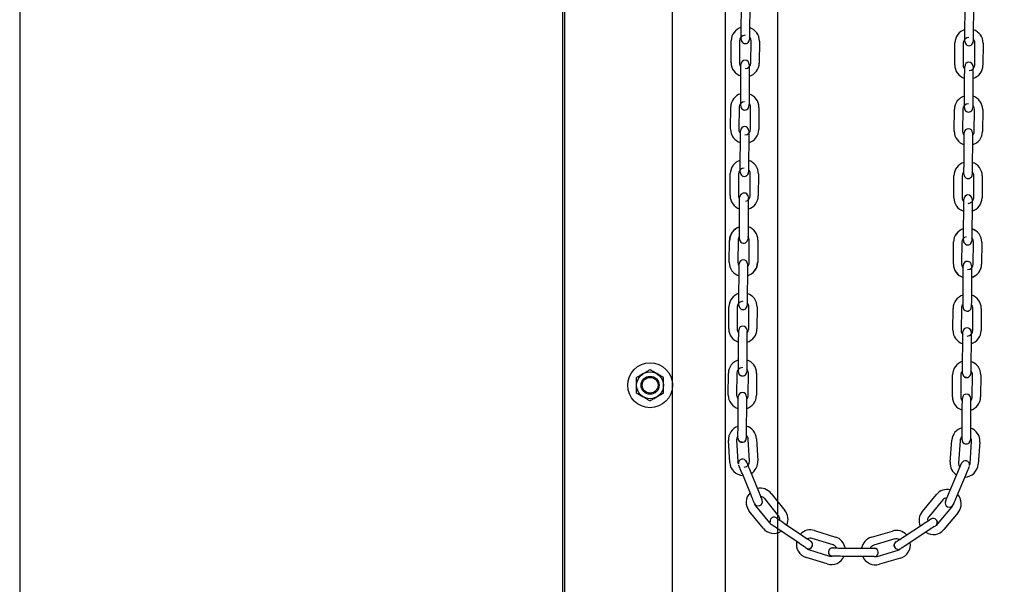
# Model space of a CAD drawing. Header units: inches. Extents: x 170 to 312, y 215 to 248.
# Tile 203 of 256: x 209.39 to 210.325, y 221.217 to 221.752. Entities that reach past the tile are written whole.
import ezdxf

# ---------------------------------------------------------------- set-up
doc = ezdxf.new("R2010")
doc.units = ezdxf.units.IN
doc.header["$LTSCALE"] = 0.25
doc.header["$MEASUREMENT"] = 0
doc.layers.add('ANNOTATIONS', color=1, linetype='Continuous')
doc.layers.add('MOTOR LH', color=7, linetype='Continuous')
doc.styles.add('ARIAL', font='arial.ttf', dxfattribs={"height": 0.09375})
doc.dimstyles.new('STANDARD$0', dxfattribs={"dimtxt": 0.09375, "dimasz": 0.09375, "dimexe": 0.03125, "dimexo": 0.046875, "dimgap": 0.09, "dimtad": 0, "dimtih": 1, "dimtoh": 1, "dimdec": 4, "dimzin": 0, "dimdsep": 46, "dimtxsty": 'ARIAL', "dimcen": 0.09, "dimadec": 0, "dimazin": 0, "dimtfac": 1, "dimtdec": 4, "dimtofl": 0, "dimtmove": 0, "dimatfit": 1, "dimfxl": 1, "dimtolj": 1, "dimtzin": 0, "dimarcsym": 0})

# ---------------------------------------------------------------- blocks, each defined once
blk = doc.blocks.new('*D162')
at = {"layer": 'ANNOTATIONS', "color": 0, "lineweight": -2, "transparency": 16777216}
for p, q in [((209.95299, 224.43674), (211.79896, 224.43674)), ((211.76771, 224.34299), (211.76771, 222.64335)), ((211.76771, 220.50886), (211.76771, 222.20849)), ((211.03718, 220.41511), (211.79896, 220.41511))]:
    blk.add_line(p, q, dxfattribs=at)
at = {"layer": 'ANNOTATIONS', "color": 0, "transparency": 16777216}
for points in [[(211.75208, 224.34299), (211.78333, 224.34299), (211.76771, 224.43674)], [(211.75208, 220.50886), (211.78333, 220.50886), (211.76771, 220.41511)]]:
    blk.add_solid(points, dxfattribs=at)
at = {"layer": 'defpoints', "color": 0, "transparency": 16777216}
for p in [(209.90612, 224.43674), (210.99031, 220.41511), (211.76771, 220.41511)]:
    blk.add_point(p, dxfattribs=at)
at = {"layer": 'ANNOTATIONS', "color": 0, "transparency": 16777216, "insert": (211.76771, 222.42592), "char_height": 0.09375, "attachment_point": 5, "style": 'ARIAL'}
blk.add_mtext('\\A1;OPENING\\PHEIGHT', dxfattribs=at)
blk = doc.blocks.new('*D163')
at = {"layer": 'ANNOTATIONS', "color": 0, "lineweight": -2, "transparency": 16777216}
for p, q in [((209.95299, 225.27272), (212.45395, 225.27272)), ((212.4227, 225.17897), (212.4227, 223.06135)), ((212.4227, 220.50886), (212.4227, 222.62649)), ((211.95753, 220.41511), (212.45395, 220.41511))]:
    blk.add_line(p, q, dxfattribs=at)
at = {"layer": 'ANNOTATIONS', "color": 0, "transparency": 16777216}
for points in [[(212.40707, 225.17897), (212.43832, 225.17897), (212.4227, 225.27272)], [(212.40707, 220.50886), (212.43832, 220.50886), (212.4227, 220.41511)]]:
    blk.add_solid(points, dxfattribs=at)
at = {"layer": 'defpoints', "color": 0, "transparency": 16777216}
for p in [(209.90612, 225.27272), (211.91065, 220.41511), (212.4227, 220.41511)]:
    blk.add_point(p, dxfattribs=at)
at = {"layer": 'ANNOTATIONS', "color": 0, "transparency": 16777216, "insert": (212.4227, 222.84392), "char_height": 0.09375, "attachment_point": 5, "style": 'ARIAL'}
blk.add_mtext('\\A1;TOTAL\\PHEIGHT', dxfattribs=at)

msp = doc.modelspace()

# ---------------------------------------------------------------- linework, layer by layer
at = {"layer": 'MOTOR LH'}
for p, q in [((209.39049, 225.91347), (209.39049, 220.41511)), ((209.90612, 220.41511), (209.90612, 225.91347)), ((209.90795, 220.41779), (209.90795, 225.22508)), ((210.01014, 220.41779), (210.01014, 225.22508)), ((210.06017, 224.94831), (210.06017, 220.41511)), ((210.1102, 220.41779), (210.1102, 224.60767)), ((210.07534, 221.743), (210.07548, 221.76386)), ((210.08336, 221.76381), (210.08321, 221.74294)), ((210.28768, 221.74103), (210.28783, 221.76189)), ((210.29571, 221.76184), (210.29556, 221.74097)), ((210.06566, 221.7117), (210.06581, 221.73255)), ((210.07368, 221.73238), (210.07354, 221.71151)), ((210.08456, 221.71143), (210.08471, 221.7323)), ((210.09258, 221.73224), (210.09243, 221.71138)), ((210.27801, 221.7096), (210.27816, 221.73047)), ((210.28603, 221.73041), (210.28589, 221.70954)), ((210.28762, 221.73178), (210.28762, 221.7318)), ((210.29691, 221.70947), (210.29706, 221.73033)), ((210.30493, 221.73028), (210.30478, 221.70941)), ((210.07489, 221.68), (210.07504, 221.70086)), ((210.08291, 221.70081), (210.08276, 221.67994)), ((210.28724, 221.67803), (210.28739, 221.6989)), ((210.29526, 221.69884), (210.29511, 221.67797)), ((210.06522, 221.64881), (210.06537, 221.66966)), ((210.07324, 221.66938), (210.07309, 221.64851)), ((210.08411, 221.64844), (210.08426, 221.6693)), ((210.09214, 221.66925), (210.09199, 221.64838)), ((210.27757, 221.6466), (210.27771, 221.66747)), ((210.28559, 221.66741), (210.28544, 221.64655)), ((210.28717, 221.66879), (210.28717, 221.6688)), ((210.29646, 221.64647), (210.29661, 221.66733)), ((210.30449, 221.66728), (210.30434, 221.64641)), ((210.07312, 221.65205), (210.07309, 221.64851)), ((210.07444, 221.617), (210.07459, 221.63787)), ((210.08246, 221.63781), (210.08232, 221.61694)), ((210.28679, 221.61503), (210.28694, 221.6359)), ((210.29481, 221.63584), (210.29467, 221.61498)), ((210.06477, 221.58557), (210.06492, 221.60644)), ((210.07279, 221.60638), (210.07264, 221.58552)), ((210.08367, 221.58544), (210.08382, 221.6063)), ((210.09169, 221.60625), (210.09154, 221.58538)), ((210.27712, 221.5836), (210.27727, 221.60447)), ((210.28514, 221.60441), (210.28499, 221.58355)), ((210.29602, 221.58347), (210.29617, 221.60434)), ((210.30404, 221.60428), (210.30389, 221.58341)), ((210.07362, 221.55367), (210.07377, 221.57454)), ((210.08202, 221.57481), (210.08187, 221.55395)), ((210.28635, 221.55216), (210.2865, 221.57303)), ((210.28635, 221.55203), (210.28649, 221.5729)), ((210.29437, 221.57297), (210.29422, 221.55198)), ((210.29438, 221.57478), (210.29437, 221.57284)), ((210.06395, 221.52224), (210.0641, 221.54311)), ((210.07235, 221.54338), (210.0722, 221.52252)), ((210.08285, 221.52211), (210.083, 221.54297)), ((210.09124, 221.54325), (210.0911, 221.52238)), ((210.27667, 221.52061), (210.27682, 221.54147)), ((210.27668, 221.52073), (210.27682, 221.54147)), ((210.27682, 221.54147), (210.27682, 221.5416)), ((210.2847, 221.54154), (210.28455, 221.52068)), ((210.2847, 221.54142), (210.28455, 221.52068)), ((210.28628, 221.54278), (210.28628, 221.54309)), ((210.28628, 221.54279), (210.28628, 221.54283)), ((210.29416, 221.54285), (210.29415, 221.54273)), ((210.29557, 221.52047), (210.29572, 221.54134)), ((210.29557, 221.5206), (210.29572, 221.54134)), ((210.29572, 221.54134), (210.29572, 221.54146)), ((210.30359, 221.54141), (210.30345, 221.52054)), ((210.30359, 221.54128), (210.30345, 221.52042)), ((210.28455, 221.52068), (210.28455, 221.52055)), ((210.07318, 221.49068), (210.07332, 221.51155)), ((210.0812, 221.51149), (210.08105, 221.49062)), ((210.2859, 221.48917), (210.28605, 221.51004)), ((210.29392, 221.50998), (210.29377, 221.48911)), ((210.0635, 221.45925), (210.06365, 221.48012)), ((210.07153, 221.48006), (210.07138, 221.4592)), ((210.07311, 221.48143), (210.07311, 221.48145)), ((210.0824, 221.45912), (210.08255, 221.47998)), ((210.09042, 221.47993), (210.09027, 221.45906)), ((210.27623, 221.45774), (210.27638, 221.47861)), ((210.28425, 221.47855), (210.2841, 221.45769)), ((210.29513, 221.45761), (210.29527, 221.47847)), ((210.30315, 221.47842), (210.303, 221.45755)), ((210.07273, 221.42769), (210.07288, 221.44855)), ((210.08075, 221.4485), (210.0806, 221.42763)), ((210.28545, 221.42618), (210.2856, 221.44705)), ((210.29348, 221.44699), (210.29333, 221.42612)), ((210.06306, 221.39626), (210.0632, 221.41713)), ((210.07108, 221.41707), (210.07093, 221.39621)), ((210.08195, 221.39613), (210.0821, 221.41699)), ((210.08998, 221.41694), (210.08983, 221.39607)), ((210.27578, 221.39475), (210.27593, 221.41562)), ((210.2838, 221.41556), (210.28366, 221.3947)), ((210.29468, 221.39462), (210.29483, 221.41548)), ((210.3027, 221.41543), (210.30255, 221.39456)), ((210.07228, 221.3647), (210.07243, 221.38556)), ((210.0803, 221.38551), (210.08016, 221.36464)), ((210.28501, 221.36319), (210.28515, 221.38405)), ((210.29303, 221.384), (210.29288, 221.36313)), ((210.08325, 221.33355), (210.082, 221.35438)), ((210.08986, 221.35485), (210.09111, 221.33402)), ((210.06438, 221.33242), (210.06314, 221.35325)), ((210.071, 221.35372), (210.07224, 221.33289)), ((210.27362, 221.33273), (210.27516, 221.35354)), ((210.28302, 221.35295), (210.28147, 221.33214)), ((210.29247, 221.33133), (210.29401, 221.35214)), ((210.30186, 221.35156), (210.30032, 221.33075)), ((210.0843, 221.30219), (210.07642, 221.32151)), ((210.08371, 221.32448), (210.09159, 221.30516)), ((210.27273, 221.30387), (210.28088, 221.32308)), ((210.28813, 221.32001), (210.27998, 221.3008)), ((210.11072, 221.28188), (210.09758, 221.29809)), ((210.1037, 221.30305), (210.11684, 221.28684)), ((210.24723, 221.28592), (210.26059, 221.30194)), ((210.08902, 221.29115), (210.10216, 221.27494)), ((210.26664, 221.29689), (210.25327, 221.28087)), ((210.26173, 221.27381), (210.2751, 221.28983)), ((210.27014, 221.29086), (210.2712, 221.29019)), ((210.09604, 221.26998), (210.0829, 221.28619)), ((210.28115, 221.28479), (210.26778, 221.26876)), ((210.11639, 221.27456), (210.13367, 221.26286)), ((210.23005, 221.26218), (210.24749, 221.27363)), ((210.12925, 221.25634), (210.11198, 221.26804)), ((210.14491, 221.26783), (210.16484, 221.26163)), ((210.19887, 221.26139), (210.21889, 221.2673)), ((210.25182, 221.26705), (210.23438, 221.2556)), ((210.1625, 221.25411), (210.14257, 221.26031)), ((210.16203, 221.25124), (210.16234, 221.25124)), ((210.16216, 221.25124), (210.16204, 221.25124)), ((210.17128, 221.25117), (210.19215, 221.25103)), ((210.17141, 221.25117), (210.19215, 221.25103)), ((210.22112, 221.25975), (210.2011, 221.25384)), ((210.15689, 221.23607), (210.13697, 221.24226)), ((210.1393, 221.24978), (210.15923, 221.24359)), ((210.16782, 221.24332), (210.16609, 221.24334)), ((210.16955, 221.24331), (210.16769, 221.24332)), ((210.19209, 221.24315), (210.17136, 221.2433)), ((210.19222, 221.24315), (210.17136, 221.2433)), ((210.19403, 221.24314), (210.19209, 221.24315)), ((210.19576, 221.24313), (210.1939, 221.24314)), ((210.19736, 221.24311), (210.19563, 221.24313)), ((210.19877, 221.2431), (210.19723, 221.24312)), ((210.19992, 221.2431), (210.19863, 221.24311)), ((210.20077, 221.24309), (210.19978, 221.2431)), ((210.2013, 221.24309), (210.20064, 221.24309)), ((210.20422, 221.24327), (210.22424, 221.24918)), ((210.22647, 221.24162), (210.20645, 221.23572))]:
    msp.add_line(p, q, dxfattribs=at)
at = {"layer": 'MOTOR LH', "flags": 128}
for points in [[(210.07527, 221.73375), (210.07527, 221.73392), (210.07527, 221.73445), (210.07528, 221.7353), (210.07529, 221.73645), (210.0753, 221.73786), (210.07531, 221.73946), (210.07532, 221.74119), (210.07534, 221.743)], [(210.08321, 221.74294), (210.0832, 221.74114), (210.08318, 221.7394), (210.08317, 221.7378), (210.08316, 221.7364), (210.08315, 221.73525)], [(210.28762, 221.73178), (210.28762, 221.73196), (210.28762, 221.73248), (210.28763, 221.73334), (210.28764, 221.73449), (210.28765, 221.73589), (210.28766, 221.73749), (210.28767, 221.73922), (210.28768, 221.74103)], [(210.29556, 221.74097), (210.29555, 221.73917), (210.29553, 221.73743), (210.29552, 221.73583), (210.29551, 221.73443), (210.2955, 221.73328)], [(210.07717, 221.73035), (210.07767, 221.73009), (210.07918, 221.72978)], [(210.08316, 221.73609), (210.08315, 221.73525), (210.08315, 221.73439), (210.08314, 221.73387), (210.08314, 221.73372)], [(210.08314, 221.73387), (210.08314, 221.73369)], [(210.29551, 221.73412), (210.2955, 221.73328), (210.2955, 221.73243), (210.29549, 221.7319), (210.29549, 221.73176)], [(210.29549, 221.7319), (210.29549, 221.73172)], [(210.07509, 221.70772), (210.07509, 221.70856), (210.0751, 221.70941), (210.0751, 221.70994), (210.0751, 221.71012)], [(210.08298, 221.71006), (210.08298, 221.70988), (210.08297, 221.70936), (210.08297, 221.7085), (210.08296, 221.70735), (210.08295, 221.70595), (210.08294, 221.70435), (210.08292, 221.70261), (210.08291, 221.70081)], [(210.07504, 221.70086), (210.07505, 221.70267), (210.07506, 221.7044), (210.07507, 221.706), (210.07508, 221.70741), (210.07509, 221.70856)], [(210.28739, 221.6989), (210.2874, 221.7007), (210.28741, 221.70244), (210.28742, 221.70404), (210.28743, 221.70544), (210.28744, 221.70659)], [(210.28744, 221.70576), (210.28744, 221.70659), (210.28745, 221.70744), (210.28745, 221.70797), (210.28745, 221.70815)], [(210.29533, 221.70809), (210.29532, 221.70791), (210.29532, 221.70739), (210.29532, 221.70653), (210.29531, 221.70538), (210.2953, 221.70398), (210.29529, 221.70238), (210.29527, 221.70065), (210.29526, 221.69884)], [(210.07482, 221.67075), (210.07482, 221.67092), (210.07483, 221.67145), (210.07483, 221.67231), (210.07484, 221.67346), (210.07485, 221.67486), (210.07486, 221.67646), (210.07488, 221.67819), (210.07489, 221.68)], [(210.08271, 221.67309), (210.08271, 221.67225), (210.0827, 221.6714), (210.0827, 221.67087), (210.0827, 221.67073)], [(210.08276, 221.67994), (210.08275, 221.67814), (210.08274, 221.6764), (210.08273, 221.6748), (210.08272, 221.6734), (210.08271, 221.67225)], [(210.28717, 221.66878), (210.28717, 221.66896), (210.28718, 221.66948), (210.28718, 221.67034), (210.28719, 221.67149), (210.2872, 221.67289), (210.28721, 221.67449), (210.28723, 221.67623), (210.28724, 221.67803)], [(210.29511, 221.67797), (210.2951, 221.67617), (210.29509, 221.67443), (210.29508, 221.67283), (210.29507, 221.67143), (210.29506, 221.67028)], [(210.07672, 221.66735), (210.07723, 221.66709), (210.07873, 221.66678)], [(210.0827, 221.67087), (210.0827, 221.67069)], [(210.29506, 221.67112), (210.29506, 221.67028), (210.29505, 221.66943), (210.29505, 221.6689), (210.29505, 221.66876)], [(210.29505, 221.6689), (210.29505, 221.66872)], [(210.07459, 221.63787), (210.0746, 221.63967), (210.07462, 221.64141), (210.07463, 221.64301), (210.07464, 221.64441), (210.07465, 221.64556)], [(210.07464, 221.64473), (210.07465, 221.64556), (210.07465, 221.64641), (210.07466, 221.64694), (210.07466, 221.64711)], [(210.07466, 221.64694), (210.07466, 221.64712)], [(210.08253, 221.64706), (210.08253, 221.64688), (210.08253, 221.64636), (210.08252, 221.6455), (210.08251, 221.64435), (210.0825, 221.64295), (210.08249, 221.64135), (210.08248, 221.63961), (210.08246, 221.63781)], [(210.28694, 221.6359), (210.28695, 221.6377), (210.28697, 221.63944), (210.28698, 221.64104), (210.28699, 221.64244), (210.287, 221.64359)], [(210.28699, 221.64276), (210.287, 221.64359), (210.287, 221.64445), (210.287, 221.64497), (210.28701, 221.64515)], [(210.29487, 221.64353), (210.29486, 221.64238), (210.29485, 221.64098), (210.29484, 221.63938), (210.29483, 221.63765), (210.29481, 221.63584)], [(210.29488, 221.64509), (210.29488, 221.64492), (210.29488, 221.64439), (210.29487, 221.64353), (210.29486, 221.6427)], [(210.07438, 221.60775), (210.07438, 221.60793), (210.07438, 221.60845), (210.07439, 221.60931), (210.0744, 221.61046), (210.07441, 221.61186), (210.07442, 221.61346), (210.07443, 221.6152), (210.07444, 221.617)], [(210.08232, 221.61694), (210.0823, 221.61514), (210.08229, 221.6134), (210.08228, 221.6118), (210.08227, 221.6104), (210.08226, 221.60925)], [(210.08227, 221.61009), (210.08226, 221.60925), (210.08226, 221.6084), (210.08225, 221.60787), (210.08225, 221.60769)], [(210.28673, 221.60579), (210.28673, 221.60596), (210.28673, 221.60648), (210.28674, 221.60734), (210.28674, 221.60818)], [(210.28674, 221.60734), (210.28675, 221.60849), (210.28676, 221.60989), (210.28677, 221.61149), (210.28678, 221.61323), (210.28679, 221.61503)], [(210.29462, 221.60812), (210.29461, 221.60728), (210.29461, 221.60643), (210.2946, 221.6059), (210.2946, 221.60576)], [(210.29467, 221.61498), (210.29465, 221.61317), (210.29464, 221.61144), (210.29463, 221.60984), (210.29462, 221.60843), (210.29461, 221.60728)], [(210.07628, 221.60435), (210.07678, 221.60409), (210.07829, 221.60378)], [(210.28673, 221.60578), (210.28673, 221.60596)], [(210.2946, 221.6059), (210.2946, 221.60572)], [(210.07377, 221.57454), (210.07378, 221.57634), (210.0738, 221.57808), (210.07381, 221.57968), (210.07382, 221.58108), (210.07383, 221.58223)], [(210.07382, 221.58214), (210.07383, 221.58223), (210.07383, 221.58308), (210.07383, 221.58361), (210.07384, 221.58379)], [(210.08208, 221.58406), (210.08208, 221.58389), (210.08208, 221.58336), (210.08207, 221.5825), (210.08207, 221.58135), (210.08206, 221.57995), (210.08204, 221.57835), (210.08203, 221.57662), (210.08202, 221.57481)], [(210.28652, 221.57644), (210.28653, 221.57817)], [(210.28653, 221.57804), (210.28654, 221.57957)], [(210.28654, 221.57944), (210.28655, 221.58059), (210.28656, 221.58157)], [(210.28654, 221.57957), (210.28655, 221.58072)], [(210.28656, 221.5821), (210.28656, 221.58228)], [(210.28656, 221.58197), (210.28656, 221.58215)], [(210.28656, 221.58145), (210.28656, 221.5821)], [(210.29443, 221.5821), (210.29414, 221.5836), (210.29374, 221.58436)], [(210.29442, 221.58066), (210.29441, 221.57939), (210.2944, 221.57798), (210.29439, 221.57638), (210.29438, 221.57465)], [(210.29442, 221.57951), (210.29441, 221.57811), (210.29439, 221.57651), (210.29438, 221.57478)], [(210.29443, 221.58222), (210.29443, 221.58204), (210.29443, 221.58152), (210.29442, 221.58066)], [(210.29443, 221.5821), (210.29443, 221.58192), (210.29443, 221.58139), (210.29442, 221.58054)], [(210.28649, 221.5729), (210.28651, 221.5747), (210.28652, 221.57657)], [(210.2865, 221.57303), (210.28651, 221.57483)], [(210.07357, 221.54598), (210.07358, 221.54713), (210.07359, 221.54853), (210.0736, 221.55013), (210.07361, 221.55187), (210.07362, 221.55367)], [(210.08187, 221.55395), (210.08186, 221.55214), (210.08185, 221.55041), (210.08183, 221.54881), (210.08182, 221.5474), (210.08182, 221.54625)], [(210.28629, 221.54349), (210.28629, 221.54434), (210.2863, 221.54549), (210.28631, 221.54689), (210.28632, 221.54849), (210.28633, 221.55036)], [(210.28633, 221.55036), (210.28635, 221.55216)], [(210.28633, 221.55023), (210.28635, 221.55203)], [(210.29421, 221.5503), (210.2942, 221.54844), (210.29418, 221.54684), (210.29417, 221.54544), (210.29417, 221.54429)], [(210.29422, 221.55211), (210.29421, 221.5503)], [(210.29422, 221.55198), (210.29421, 221.55017)], [(210.07356, 221.54443), (210.07356, 221.5446), (210.07356, 221.54512), (210.07357, 221.54598), (210.07357, 221.54674)], [(210.07356, 221.54442), (210.07356, 221.5446)], [(210.07478, 221.54154), (210.07596, 221.54076), (210.07747, 221.54045)], [(210.08182, 221.54635), (210.08182, 221.54625), (210.08181, 221.5454), (210.08181, 221.54487), (210.08181, 221.54473)], [(210.08181, 221.54487), (210.08181, 221.54469)], [(210.28628, 221.54296), (210.28629, 221.54361)], [(210.28629, 221.54361), (210.28629, 221.54447), (210.2863, 221.54562), (210.28631, 221.54702), (210.28632, 221.54862)], [(210.29416, 221.54343), (210.29416, 221.5429), (210.29415, 221.54273)], [(210.2942, 221.54856), (210.29418, 221.54697), (210.29417, 221.54556), (210.29417, 221.54441), (210.29416, 221.54356), (210.29416, 221.54303), (210.29416, 221.54285)], [(210.29417, 221.54512), (210.29417, 221.54429), (210.29416, 221.54343), (210.29416, 221.54293)], [(210.07332, 221.51155), (210.07334, 221.51335), (210.07335, 221.51509), (210.07336, 221.51669), (210.07337, 221.51809), (210.07338, 221.51924)], [(210.07338, 221.51914), (210.07338, 221.51924), (210.07338, 221.52009), (210.07339, 221.52062), (210.07339, 221.5208)], [(210.08125, 221.51918), (210.08124, 221.51803), (210.08123, 221.51663), (210.08122, 221.51503), (210.08121, 221.51329), (210.0812, 221.51149)], [(210.08221, 221.51935), (210.08164, 221.51869), (210.08124, 221.51833)], [(210.08126, 221.52074), (210.08126, 221.52056), (210.08126, 221.52004), (210.08125, 221.51918), (210.08125, 221.51834)], [(210.28605, 221.51004), (210.28606, 221.51184), (210.28607, 221.51358), (210.28608, 221.51518), (210.28609, 221.51658), (210.2861, 221.51773)], [(210.2861, 221.51689), (210.2861, 221.51773), (210.28611, 221.51858), (210.28611, 221.51911), (210.28611, 221.51929)], [(210.29399, 221.51923), (210.29399, 221.51905), (210.29398, 221.51853), (210.29398, 221.51767), (210.29397, 221.51652), (210.29396, 221.51512), (210.29395, 221.51352), (210.29394, 221.51179), (210.29392, 221.50998)], [(210.07311, 221.48143), (210.07311, 221.48161), (210.07311, 221.48213), (210.07312, 221.48299), (210.07313, 221.48414), (210.07314, 221.48554), (210.07315, 221.48714), (210.07316, 221.48887), (210.07318, 221.49068)], [(210.08105, 221.49062), (210.08104, 221.48882), (210.08102, 221.48708), (210.08101, 221.48548), (210.081, 221.48408), (210.08099, 221.48293)], [(210.28585, 221.48148), (210.28585, 221.48263), (210.28586, 221.48403), (210.28588, 221.48563), (210.28589, 221.48737), (210.2859, 221.48917)], [(210.29377, 221.48911), (210.29376, 221.48731), (210.29375, 221.48557), (210.29374, 221.48397), (210.29373, 221.48257), (210.29372, 221.48142)], [(210.081, 221.48377), (210.08099, 221.48293), (210.08099, 221.48208), (210.08098, 221.48155), (210.08098, 221.48137)], [(210.28583, 221.47992), (210.28584, 221.4801), (210.28584, 221.48062), (210.28585, 221.48148), (210.28585, 221.48232)], [(210.29373, 221.48226), (210.29372, 221.48142), (210.29371, 221.48057), (210.29371, 221.48004), (210.29371, 221.47986)], [(210.07293, 221.45541), (210.07293, 221.45625), (210.07294, 221.4571), (210.07294, 221.45763), (210.07294, 221.4578)], [(210.07294, 221.45763), (210.07294, 221.45781)], [(210.08082, 221.45775), (210.08081, 221.45757), (210.08081, 221.45705), (210.0808, 221.45619), (210.0808, 221.45535)], [(210.29247, 221.45897), (210.29325, 221.45775), (210.29354, 221.45624)], [(210.07288, 221.44855), (210.07289, 221.45036), (210.0729, 221.4521), (210.07291, 221.45369), (210.07292, 221.4551), (210.07293, 221.45625)], [(210.0808, 221.45619), (210.0808, 221.45504), (210.08079, 221.45364), (210.08078, 221.45204), (210.08076, 221.4503), (210.08075, 221.4485)], [(210.2856, 221.44705), (210.28561, 221.44885), (210.28563, 221.45059), (210.28564, 221.45219), (210.28565, 221.45359), (210.28566, 221.45474)], [(210.28565, 221.4539), (210.28566, 221.45474), (210.28566, 221.45559), (210.28567, 221.45612), (210.28567, 221.4563)], [(210.29354, 221.45624), (210.29354, 221.45606), (210.29354, 221.45554), (210.29353, 221.45468), (210.29352, 221.45353), (210.29351, 221.45213), (210.2935, 221.45053), (210.29349, 221.44879), (210.29348, 221.44699)], [(210.07266, 221.41844), (210.07266, 221.41862), (210.07267, 221.41914), (210.07267, 221.42), (210.07268, 221.42115), (210.07269, 221.42255), (210.0727, 221.42415), (210.07272, 221.42588), (210.07273, 221.42769)], [(210.08055, 221.42078), (210.08055, 221.41994), (210.08054, 221.41909), (210.08054, 221.41856), (210.08054, 221.41838)], [(210.0806, 221.42763), (210.08059, 221.42583), (210.08058, 221.42409), (210.08057, 221.42249), (210.08056, 221.42109), (210.08055, 221.41994)], [(210.28539, 221.41693), (210.28539, 221.41711), (210.28539, 221.41763), (210.2854, 221.41849), (210.2854, 221.41933)], [(210.2854, 221.41849), (210.28541, 221.41964), (210.28542, 221.42104), (210.28543, 221.42264), (210.28544, 221.42437), (210.28545, 221.42618)], [(210.29328, 221.41927), (210.29327, 221.41843), (210.29327, 221.41758), (210.29326, 221.41705), (210.29326, 221.41687)], [(210.29333, 221.42612), (210.29331, 221.42432), (210.2933, 221.42258), (210.29329, 221.42098), (210.29328, 221.41958), (210.29327, 221.41843)], [(210.07388, 221.41556), (210.07507, 221.41478), (210.07657, 221.41447)], [(210.28539, 221.41693), (210.28539, 221.41711)], [(210.2893, 221.41296), (210.28779, 221.41327), (210.28658, 221.41407)], [(210.07243, 221.38556), (210.07244, 221.38737), (210.07245, 221.3891), (210.07247, 221.3907), (210.07248, 221.39211), (210.07248, 221.39326)], [(210.07248, 221.39242), (210.07248, 221.39326), (210.07249, 221.39411), (210.07249, 221.39464), (210.0725, 221.39482)], [(210.08036, 221.3932), (210.08035, 221.39205), (210.08034, 221.39065), (210.08033, 221.38905), (210.08032, 221.38731), (210.0803, 221.38551)], [(210.08037, 221.39476), (210.08037, 221.39458), (210.08036, 221.39406), (210.08036, 221.3932), (210.08035, 221.39236)], [(210.28515, 221.38405), (210.28517, 221.38586), (210.28518, 221.3876), (210.28519, 221.3892), (210.2852, 221.3906), (210.28521, 221.39175)], [(210.2852, 221.39091), (210.28521, 221.39175), (210.28522, 221.3926), (210.28522, 221.39313), (210.28522, 221.39331)], [(210.29308, 221.39169), (210.29307, 221.39054), (210.29306, 221.38914), (210.29305, 221.38754), (210.29304, 221.3858), (210.29303, 221.384)], [(210.29309, 221.39325), (210.29309, 221.39307), (210.29309, 221.39255), (210.29308, 221.39169), (210.29308, 221.39085)], [(210.07223, 221.35701), (210.07224, 221.35816), (210.07225, 221.35956), (210.07226, 221.36116), (210.07227, 221.36289), (210.07228, 221.3647)], [(210.08016, 221.36464), (210.08014, 221.36284), (210.08013, 221.3611), (210.08012, 221.3595), (210.08011, 221.3581), (210.0801, 221.35695)], [(210.28495, 221.3555), (210.28496, 221.35665), (210.28497, 221.35805), (210.28498, 221.35965), (210.28499, 221.36138), (210.28501, 221.36319)], [(210.07222, 221.35545), (210.07222, 221.35562), (210.07222, 221.35615), (210.07223, 221.35701), (210.07223, 221.35746)], [(210.07222, 221.35545), (210.07222, 221.35562)], [(210.0801, 221.35695), (210.08009, 221.3561), (210.08009, 221.35557), (210.08009, 221.35539)], [(210.08011, 221.35814), (210.08011, 221.3581)], [(210.28494, 221.35394), (210.28494, 221.35412), (210.28495, 221.35464), (210.28495, 221.3555)], [(210.28494, 221.35394), (210.28494, 221.35412)], [(210.28496, 221.35665), (210.28496, 221.35668)], [(210.29283, 221.35589), (210.29283, 221.35544), (210.29282, 221.35459), (210.29282, 221.35406), (210.29281, 221.35392)], [(210.29282, 221.35406), (210.29281, 221.35388)], [(210.29288, 221.36313), (210.29287, 221.36133), (210.29286, 221.35959), (210.29284, 221.35799), (210.29283, 221.35659), (210.29283, 221.35544)], [(210.07612, 221.35148), (210.07462, 221.35179), (210.07344, 221.35257)], [(210.28614, 221.35108), (210.28735, 221.35028), (210.28885, 221.34997)], [(210.07266, 221.33111), (210.07241, 221.33186), (210.07224, 221.33289)], [(210.07642, 221.32151), (210.07574, 221.32318), (210.07509, 221.32479), (210.07448, 221.32627), (210.07395, 221.32757), (210.07352, 221.32863), (210.0732, 221.32942), (210.073, 221.32991), (210.07296, 221.32999)], [(210.07929, 221.33441), (210.07937, 221.33433), (210.08022, 221.33305)], [(210.08022, 221.33305), (210.08029, 221.33288), (210.08049, 221.3324), (210.08081, 221.3316), (210.08124, 221.33054), (210.08177, 221.32924), (210.08238, 221.32776), (210.08303, 221.32615), (210.08371, 221.32448)], [(210.28088, 221.32308), (210.28158, 221.32474), (210.28226, 221.32634), (210.28289, 221.32781), (210.28343, 221.3291), (210.28388, 221.33016)], [(210.28298, 221.32803), (210.28343, 221.3291)], [(210.28388, 221.33016), (210.28422, 221.33095), (210.28442, 221.33143), (210.28449, 221.33159)], [(210.28442, 221.33143), (210.28449, 221.3316)], [(210.28965, 221.33369), (210.28815, 221.334), (210.28667, 221.33372)], [(210.29171, 221.32844), (210.29167, 221.32836), (210.29147, 221.32787), (210.29113, 221.32709), (210.29068, 221.32603), (210.29014, 221.32474), (210.28951, 221.32327), (210.28883, 221.32167), (210.28813, 221.32001)], [(210.29202, 221.32956), (210.29229, 221.3303), (210.29247, 221.33133)], [(210.08778, 221.29365), (210.08772, 221.29378), (210.08752, 221.29427), (210.0872, 221.29506), (210.08677, 221.29613), (210.08624, 221.29743), (210.08563, 221.29891), (210.08498, 221.30051), (210.0843, 221.30219)], [(210.09159, 221.30516), (210.09227, 221.30349), (210.09293, 221.30188), (210.09353, 221.3004), (210.09406, 221.2991), (210.09449, 221.29803)], [(210.09367, 221.30006), (210.09406, 221.2991)], [(210.09449, 221.29803), (210.09482, 221.29724), (210.09502, 221.29676), (210.09508, 221.29659)], [(210.26972, 221.29679), (210.27017, 221.29785), (210.27072, 221.29914), (210.27135, 221.30061), (210.27202, 221.30221), (210.27273, 221.30387)], [(210.27017, 221.29785), (210.27058, 221.2988)], [(210.27998, 221.3008), (210.27927, 221.29914), (210.27859, 221.29754), (210.27797, 221.29607), (210.27742, 221.29477), (210.27697, 221.29372), (210.27664, 221.29293), (210.27643, 221.29244), (210.27638, 221.29231)], [(210.26912, 221.29536), (210.26918, 221.29552), (210.26939, 221.296), (210.26972, 221.29679)], [(210.26912, 221.29536), (210.26918, 221.29552)], [(210.10873, 221.27975), (210.10888, 221.27965), (210.10932, 221.27936), (210.11002, 221.27888), (210.11098, 221.27823), (210.11214, 221.27745), (210.11346, 221.27655), (210.1149, 221.27558), (210.11639, 221.27456)], [(210.10327, 221.2787), (210.10267, 221.27728), (210.10265, 221.27578)], [(210.11198, 221.26804), (210.11048, 221.26906), (210.10905, 221.27003), (210.10772, 221.27093), (210.10656, 221.27171), (210.10561, 221.27236), (210.1049, 221.27284), (210.10446, 221.27313), (210.10434, 221.27322)], [(210.24749, 221.27363), (210.249, 221.27462), (210.25045, 221.27558), (210.25179, 221.27645), (210.25296, 221.27722), (210.25392, 221.27786), (210.25464, 221.27833), (210.25508, 221.27861), (210.25523, 221.27871)], [(210.25952, 221.27211), (210.2594, 221.27203), (210.25896, 221.27174), (210.25825, 221.27128), (210.25728, 221.27064), (210.25611, 221.26987), (210.25478, 221.269), (210.25333, 221.26804), (210.25182, 221.26705)], [(210.26068, 221.27758), (210.26126, 221.27616), (210.26125, 221.27466)], [(210.13367, 221.26286), (210.13516, 221.26185), (210.1366, 221.26087), (210.13792, 221.25998), (210.13909, 221.25919), (210.14004, 221.25855)], [(210.22362, 221.25795), (210.22459, 221.25858), (210.22576, 221.25935), (210.22709, 221.26023), (210.22855, 221.26119), (210.23005, 221.26218)], [(210.13689, 221.25117), (210.13677, 221.25125), (210.13633, 221.25155), (210.13562, 221.25203), (210.13467, 221.25267), (210.13351, 221.25346), (210.13218, 221.25436), (210.13075, 221.25533), (210.12925, 221.25634)], [(210.13823, 221.25977), (210.13909, 221.25919)], [(210.14001, 221.25058), (210.14129, 221.25112), (210.14238, 221.2522)], [(210.14004, 221.25855), (210.14075, 221.25807), (210.14118, 221.25777), (210.14133, 221.25767)], [(210.16221, 221.25124), (210.16287, 221.25123)], [(210.16273, 221.25123), (210.16359, 221.25123)], [(210.16287, 221.25123), (210.16372, 221.25123)], [(210.16359, 221.25123), (210.16474, 221.25122), (210.16614, 221.25121), (210.16787, 221.2512)], [(210.16372, 221.25123), (210.16487, 221.25122), (210.16627, 221.25121)], [(210.16474, 221.25122), (210.16577, 221.25121)], [(210.16487, 221.25122), (210.16577, 221.25121)], [(210.16774, 221.2512), (210.16948, 221.25119), (210.17128, 221.25117)], [(210.16787, 221.2512), (210.16961, 221.25119), (210.17141, 221.25117)], [(210.19215, 221.25103), (210.19395, 221.25101), (210.19569, 221.251), (210.19729, 221.25099), (210.19882, 221.25098)], [(210.22119, 221.25164), (210.22062, 221.25307), (210.22062, 221.25457)], [(210.22232, 221.2571), (210.22247, 221.25719)], [(210.22233, 221.2571), (210.22247, 221.25719), (210.22291, 221.25748), (210.22362, 221.25795)], [(210.22459, 221.25858), (210.22545, 221.25915)], [(210.23438, 221.2556), (210.23287, 221.2546), (210.23142, 221.25365), (210.23008, 221.25277), (210.22891, 221.252), (210.22795, 221.25137), (210.22723, 221.2509), (210.22679, 221.25061), (210.22667, 221.25053)], [(210.16064, 221.24361), (210.16047, 221.24368), (210.15943, 221.24432)], [(210.15954, 221.24434), (210.1606, 221.24367), (210.16159, 221.2434)], [(210.16281, 221.24336), (210.16215, 221.24336), (210.16201, 221.24336)], [(210.16228, 221.24336), (210.16215, 221.24336)], [(210.16622, 221.24334), (210.16468, 221.24335), (210.16353, 221.24335), (210.16268, 221.24336)], [(210.16482, 221.24335), (210.16367, 221.24335), (210.16281, 221.24336)], [(210.17123, 221.2433), (210.16942, 221.24331)], [(210.17136, 221.2433), (210.16955, 221.24331)], [(210.19228, 221.25102), (210.19408, 221.25101)], [(210.19282, 221.25102), (210.19408, 221.25101), (210.19582, 221.251), (210.19742, 221.25099)], [(210.19869, 221.25098), (210.19984, 221.25097), (210.20083, 221.25096)], [(210.19882, 221.25098), (210.19997, 221.25097)], [(210.20069, 221.25096), (210.20135, 221.25096)], [(210.2013, 221.24309), (210.20117, 221.24309)], [(210.20122, 221.25096), (210.2014, 221.25096)], [(210.20144, 221.24309), (210.2013, 221.24309)], [(210.20135, 221.25096), (210.20153, 221.25096)], [(210.20135, 221.25096), (210.2014, 221.25096)], [(210.2014, 221.25096), (210.2029, 221.25065), (210.20394, 221.25001)]]:
    msp.add_lwpolyline(points, dxfattribs=at)
at = {"layer": 'MOTOR LH'}
for radius in [0.02129, 0.01277, 0.00852, 0.0075]:
    msp.add_circle((209.98885, 221.40564), radius, dxfattribs=at)
for centre, radius, start, end in [((210.079, 221.73245), 0.01319, 106.06756, 179.59345), ((210.079, 221.73234), 0.00531, 89.59345, 179.59345), ((210.07939, 221.73234), 0.01319, 359.59345, 73.11934), ((210.29135, 221.73037), 0.01319, 106.06756, 179.59345), ((210.29174, 221.73037), 0.01319, 359.59345, 73.11934), ((210.07921, 221.73372), 0.00394, 179.59345, 359.59347), ((210.07939, 221.73234), 0.00531, 359.59345, 44.86819), ((210.29135, 221.73037), 0.00531, 89.59345, 179.59345), ((210.29156, 221.73175), 0.00394, 179.59345, 359.59347), ((210.29174, 221.73037), 0.00531, 359.59345, 44.8683), ((210.07885, 221.7117), 0.01319, 179.59345, 253.12364), ((210.07885, 221.71148), 0.00531, 179.59345, 224.88327), ((210.07904, 221.71009), 0.00394, 359.59345, 179.59343), ((210.07925, 221.71147), 0.00531, 269.59345, 359.59345), ((210.07925, 221.71147), 0.01319, 286.07186, 359.59345), ((210.2912, 221.70951), 0.01319, 179.59345, 253.12364), ((210.2912, 221.70951), 0.00531, 179.59345, 224.88293), ((210.29139, 221.70812), 0.00394, 359.59345, 179.59343), ((210.29159, 221.7095), 0.00531, 269.59345, 359.59345), ((210.29159, 221.7095), 0.01319, 286.07186, 359.59345), ((210.07855, 221.66957), 0.01319, 106.06756, 179.59345), ((210.07895, 221.66934), 0.01319, 359.59345, 73.11934), ((210.07855, 221.66934), 0.00531, 89.59345, 179.59345), ((210.07895, 221.66934), 0.00531, 359.59345, 44.86854), ((210.2909, 221.66737), 0.01319, 106.06756, 179.59345), ((210.2909, 221.66737), 0.00531, 89.59345, 179.59345), ((210.2913, 221.66737), 0.01319, 359.59345, 73.11934), ((210.07876, 221.67072), 0.00394, 179.59345, 359.59347), ((210.29111, 221.66875), 0.00394, 179.59345, 359.59347), ((210.2913, 221.66737), 0.00531, 359.59345, 44.86818), ((210.07841, 221.64848), 0.01319, 179.59345, 253.12364), ((210.07841, 221.64848), 0.00531, 179.59345, 224.88327), ((210.07859, 221.64709), 0.00394, 359.59345, 179.59343), ((210.0788, 221.64847), 0.00531, 269.59345, 359.59345), ((210.0788, 221.64847), 0.01319, 286.07186, 359.59345), ((210.29076, 221.64651), 0.01319, 179.59345, 253.12364), ((210.29076, 221.64651), 0.00531, 179.59345, 224.8831), ((210.29094, 221.64512), 0.00394, 359.59345, 179.59343), ((210.29115, 221.64651), 0.01319, 286.07186, 359.59345), ((210.29115, 221.64651), 0.00531, 314.33315, 359.59345), ((210.07811, 221.60634), 0.01319, 106.06756, 179.59345), ((210.0785, 221.60634), 0.01319, 359.59345, 73.11934), ((210.29046, 221.60438), 0.01319, 106.06756, 179.59345), ((210.29085, 221.60437), 0.01319, 359.59345, 73.11934), ((210.07811, 221.60634), 0.00531, 89.59345, 179.59345), ((210.07831, 221.60772), 0.00394, 179.59345, 359.59347), ((210.0785, 221.60634), 0.00531, 359.59345, 44.86854), ((210.29046, 221.60438), 0.00531, 134.31808, 179.59345), ((210.29085, 221.60437), 0.00531, 359.59345, 44.86822), ((210.29066, 221.60575), 0.00394, 179.59345, 359.59347), ((210.07815, 221.58409), 0.00394, 359.59345, 137.9449), ((210.07796, 221.58548), 0.01319, 179.59345, 251.4302), ((210.07796, 221.58548), 0.00531, 179.59345, 218.92107), ((210.07777, 221.58376), 0.00394, 127.84813, 179.59345), ((210.07835, 221.58548), 0.00531, 284.94724, 359.59345), ((210.07835, 221.58548), 0.01319, 286.07186, 359.59345), ((210.29031, 221.58351), 0.01319, 179.59345, 253.12364), ((210.29031, 221.58351), 0.00531, 179.59345, 224.88319), ((210.2905, 221.58225), 0.00394, 359.59345, 179.59343), ((210.2907, 221.58351), 0.00531, 269.59345, 359.59345), ((210.2907, 221.58351), 0.01319, 286.07186, 359.59345), ((210.07729, 221.54301), 0.01319, 106.06756, 179.59345), ((210.07766, 221.54335), 0.01319, 107.76104, 179.59345), ((210.07806, 221.54334), 0.01319, 359.59345, 73.11934), ((210.29001, 221.5415), 0.01319, 106.06756, 179.59345), ((210.29001, 221.54138), 0.01319, 106.06756, 179.59345), ((210.2904, 221.54137), 0.01319, 359.59345, 73.11934), ((210.29041, 221.5415), 0.01319, 359.59345, 73.11934), ((210.07766, 221.54335), 0.00531, 135.92482, 179.59345), ((210.07749, 221.54439), 0.00394, 179.59345, 315.12856), ((210.07787, 221.54472), 0.00394, 307.84814, 359.59345), ((210.07768, 221.54301), 0.00531, 359.59345, 44.86854), ((210.29001, 221.54138), 0.00531, 103.25039, 179.59345), ((210.29022, 221.54288), 0.00394, 179.59345, 225.91738), ((210.29022, 221.54275), 0.00394, 179.59345, 359.59347), ((210.29041, 221.5415), 0.00531, 359.59345, 44.86854), ((210.2904, 221.54137), 0.00531, 359.59345, 44.86808), ((210.07714, 221.52215), 0.01319, 179.59345, 253.11934), ((210.07751, 221.52248), 0.00531, 179.59345, 218.90436), ((210.07733, 221.52077), 0.00394, 359.59345, 179.59343), ((210.07791, 221.52248), 0.01319, 284.38877, 359.59345), ((210.07753, 221.52215), 0.01319, 286.06756, 359.59345), ((210.07753, 221.52215), 0.00531, 314.31864, 359.59345), ((210.29005, 221.51926), 0.00394, 359.59345, 179.59343), ((210.28986, 221.52064), 0.01319, 179.59345, 253.11934), ((210.28986, 221.52051), 0.01319, 179.59345, 253.11934), ((210.28986, 221.52064), 0.00531, 179.59345, 224.86854), ((210.28986, 221.52051), 0.00531, 179.59345, 224.86894), ((210.29026, 221.52064), 0.00531, 269.59345, 359.59345), ((210.29026, 221.52064), 0.01319, 286.06756, 359.59345), ((210.29026, 221.52051), 0.01319, 286.06756, 359.59345), ((210.07684, 221.48002), 0.01319, 106.06756, 179.59345), ((210.07684, 221.48002), 0.00531, 89.59345, 179.59345), ((210.07723, 221.48002), 0.01319, 359.59345, 73.11934), ((210.28956, 221.47851), 0.01319, 106.06756, 179.59345), ((210.28996, 221.47851), 0.01319, 359.59345, 73.11934), ((210.07705, 221.4814), 0.00394, 179.59345, 359.59347), ((210.07723, 221.48002), 0.00531, 359.59345, 44.86854), ((210.28956, 221.47851), 0.00531, 134.31785, 179.59345), ((210.28977, 221.47989), 0.00394, 179.59345, 359.59347), ((210.28996, 221.47851), 0.00531, 359.59345, 44.86837), ((210.07669, 221.45916), 0.01319, 179.59345, 253.11934), ((210.07669, 221.45916), 0.00531, 179.59345, 224.86854), ((210.07688, 221.45778), 0.00394, 359.59345, 179.59343), ((210.07709, 221.45916), 0.01319, 286.06756, 359.59345), ((210.07709, 221.45916), 0.00531, 314.31903, 359.59345), ((210.28942, 221.45765), 0.01319, 179.59345, 253.11934), ((210.28942, 221.45765), 0.00531, 179.59345, 224.86854), ((210.2896, 221.45627), 0.00394, 359.59345, 179.59343), ((210.28981, 221.45765), 0.00531, 269.59345, 359.59345), ((210.28981, 221.45765), 0.01319, 286.06756, 359.59345), ((210.07639, 221.41703), 0.01319, 106.06756, 179.59345), ((210.07679, 221.41703), 0.01319, 359.59345, 73.11934), ((210.07639, 221.41703), 0.00531, 89.59345, 179.59345), ((210.07679, 221.41703), 0.00531, 359.59345, 44.86854), ((210.28912, 221.41552), 0.01319, 106.06756, 179.59345), ((210.28912, 221.41552), 0.00531, 134.31778, 179.59345), ((210.28951, 221.41552), 0.00531, 359.59345, 44.86854), ((210.28951, 221.41552), 0.01319, 359.59345, 73.11934), ((210.0766, 221.41841), 0.00394, 179.59345, 359.59347), ((210.28932, 221.4169), 0.00394, 179.59345, 359.59347), ((210.07625, 221.39617), 0.01319, 179.59345, 253.11934), ((210.07625, 221.39617), 0.00531, 179.59345, 224.86854), ((210.07643, 221.39479), 0.00394, 359.59345, 179.59343), ((210.07664, 221.39616), 0.01319, 286.06756, 359.59345), ((210.07664, 221.39616), 0.00531, 314.31881, 359.59345), ((210.28897, 221.39466), 0.01319, 179.59345, 253.11934), ((210.28897, 221.39466), 0.00531, 179.59345, 224.86854), ((210.28916, 221.39328), 0.00394, 359.59345, 179.59343), ((210.28936, 221.39466), 0.01319, 286.06756, 359.59345), ((210.28936, 221.39466), 0.00531, 314.31868, 359.59345), ((210.0763, 221.35404), 0.01319, 107.68463, 183.42299), ((210.07669, 221.35406), 0.01319, 3.42299, 74.71907), ((210.28832, 221.35256), 0.01319, 104.46783, 175.76391), ((210.28871, 221.35253), 0.01319, 355.76391, 71.50227), ((210.0763, 221.35404), 0.00531, 139.99843, 183.42299), ((210.07615, 221.35542), 0.00394, 179.59345, 359.59347), ((210.07669, 221.35406), 0.00531, 3.42299, 50.02479), ((210.28832, 221.35256), 0.00531, 129.1613, 175.76391), ((210.28888, 221.35391), 0.00394, 179.59345, 359.59347), ((210.28871, 221.35253), 0.00531, 355.76391, 39.18793), ((210.07658, 221.33156), 0.00394, 22.1777, 186.55655), ((210.07755, 221.33321), 0.01319, 183.42299, 267.72504), ((210.07794, 221.33323), 0.00531, 273.42299, 3.42299), ((210.07794, 221.33323), 0.01319, 301.08335, 3.42299), ((210.28678, 221.33175), 0.01319, 175.76391, 238.10355), ((210.28678, 221.33175), 0.00531, 175.76391, 224.41855), ((210.28812, 221.33006), 0.00394, 352.38028, 157.00921), ((210.28717, 221.33172), 0.01319, 271.46186, 355.76391), ((210.09345, 221.29475), 0.01319, 39.03164, 102.54191), ((210.09314, 221.2945), 0.01319, 135.82227, 219.03164), ((210.09345, 221.29475), 0.00531, 39.03164, 87.6356), ((210.27072, 221.29349), 0.01319, 76.64499, 140.15526), ((210.27072, 221.29349), 0.00531, 91.55096, 140.15526), ((210.27102, 221.29324), 0.01319, 320.15526, 43.36463), ((210.09144, 221.2951), 0.00394, 202.1777, 22.17769), ((210.09314, 221.2945), 0.00531, 194.11624, 219.03164), ((210.27274, 221.29382), 0.00394, 157.0092, 337.00919), ((210.27102, 221.29324), 0.00531, 320.15526, 345.07144), ((210.10653, 221.27649), 0.00394, 55.88557, 145.88557), ((210.10659, 221.27854), 0.00531, 350.42709, 39.03164), ((210.10659, 221.27854), 0.01319, 335.52136, 39.03164), ((210.25735, 221.27747), 0.01319, 140.15526, 203.66554), ((210.25735, 221.27747), 0.00531, 140.15526, 179.59259), ((210.25739, 221.27542), 0.00394, 310.03282, 123.3013), ((210.10628, 221.27829), 0.01319, 219.03164, 302.241), ((210.10628, 221.27829), 0.00531, 219.03164, 243.94593), ((210.25765, 221.27721), 0.00531, 295.24088, 320.15526), ((210.141, 221.25523), 0.01319, 72.73951, 136.24979), ((210.141, 221.25523), 0.00531, 72.73951, 121.34425), ((210.16092, 221.24904), 0.01319, 9.22924, 72.73951), ((210.20261, 221.24874), 0.01319, 106.44739, 169.95766), ((210.22262, 221.25465), 0.01319, 42.93711, 106.44739), ((210.25765, 221.27721), 0.01319, 236.9459, 320.15526), ((210.14088, 221.25485), 0.01319, 169.53015, 252.73951), ((210.13912, 221.25441), 0.00394, 235.88557, 55.8856), ((210.162, 221.2473), 0.00394, 89.59345, 263.1433), ((210.16092, 221.24904), 0.00531, 24.13555, 72.73951), ((210.20261, 221.24874), 0.00531, 106.44739, 155.05028), ((210.22448, 221.25381), 0.00394, 123.30133, 303.30134), ((210.22262, 221.25465), 0.00531, 57.84342, 106.44739), ((210.22273, 221.25427), 0.01319, 286.44739, 9.65675), ((210.14088, 221.25485), 0.00531, 227.82446, 252.73951), ((210.1608, 221.24866), 0.01319, 252.73951, 335.94888), ((210.1608, 221.24866), 0.00531, 252.73951, 278.31919), ((210.20272, 221.24837), 0.01319, 203.23802, 286.44739), ((210.2015, 221.24702), 0.00394, 276.0436, 89.59345), ((210.20272, 221.24837), 0.00531, 261.53305, 286.44739), ((210.22273, 221.25427), 0.00531, 286.44739, 311.36397)]:
    msp.add_arc(centre, radius, start, end, dxfattribs=at)
for points, knots in [([(209.98885, 221.42039), (209.98785, 221.41982), (209.98583, 221.41865), (209.98362, 221.41738), (209.98249, 221.41672), (209.98246, 221.41671)], [0, 0, 0, 0, 0.484337, 0.986325, 1, 1, 1, 1]), ([(209.99523, 221.41671), (209.99434, 221.41722), (209.99252, 221.41827), (209.9904, 221.4195), (209.9892, 221.42019), (209.98885, 221.42039)], [0, 0, 0, 0, 0.4062947, 0.8272685, 1, 1, 1, 1]), ([(209.99523, 221.41671), (209.99434, 221.41722), (209.99252, 221.41827), (209.9904, 221.4195), (209.9892, 221.42019), (209.98885, 221.42039)], [0, 0, 0, 0, 0.406287, 0.82727, 1, 1, 1, 1]), ([(209.98246, 221.41671), (209.98157, 221.41619), (209.97975, 221.41514), (209.97763, 221.41392), (209.97642, 221.41322), (209.97607, 221.41302)], [0, 0, 0, 0, 0.4063, 0.827269, 1, 1, 1, 1]), ([(209.97607, 221.40564), (209.97607, 221.40581), (209.97607, 221.40692), (209.97607, 221.40898), (209.97607, 221.41126), (209.97607, 221.41258), (209.97607, 221.41302)], [0, 0, 0, 0, 0.066535, 0.435286, 0.814548, 1, 1, 1, 1]), ([(210.00162, 221.41302), (210.00063, 221.41359), (209.99861, 221.41476), (209.9964, 221.41603), (209.99526, 221.41669), (209.99523, 221.41671)], [0, 0, 0, 0, 0.484331, 0.986325, 1, 1, 1, 1]), ([(210.00162, 221.41302), (210.00063, 221.41359), (209.99861, 221.41476), (209.9964, 221.41603), (209.99526, 221.41669), (209.99523, 221.41671)], [0, 0, 0, 0, 0.484342, 0.986325, 1, 1, 1, 1]), ([(210.00162, 221.40564), (210.00162, 221.40581), (210.00162, 221.40692), (210.00162, 221.40898), (210.00162, 221.41126), (210.00162, 221.41258), (210.00162, 221.41302)], [0, 0, 0, 0, 0.066535, 0.435286, 0.814548, 1, 1, 1, 1]), ([(209.97607, 221.39827), (209.97607, 221.39889), (209.97607, 221.40037), (209.97607, 221.40283), (209.97607, 221.4047), (209.97607, 221.40564)], [0, 0, 0, 0, 0.265461, 0.628078, 1, 1, 1, 1]), ([(210.00162, 221.39827), (210.00162, 221.39889), (210.00162, 221.40037), (210.00162, 221.40283), (210.00162, 221.4047), (210.00162, 221.40564)], [0, 0, 0, 0, 0.265461, 0.628078, 1, 1, 1, 1]), ([(210.00162, 221.39827), (210.00162, 221.39889), (210.00162, 221.40037), (210.00162, 221.40283), (210.00162, 221.4047), (210.00162, 221.40564)], [0, 0, 0, 0, 0.265459, 0.628085, 1, 1, 1, 1]), ([(209.97607, 221.39827), (209.97707, 221.3977), (209.97909, 221.39653), (209.9813, 221.39525), (209.98243, 221.3946), (209.98246, 221.39458)], [0, 0, 0, 0, 0.484337, 0.986325, 1, 1, 1, 1]), ([(209.98246, 221.39458), (209.98335, 221.39406), (209.98518, 221.39301), (209.98729, 221.39179), (209.9885, 221.3911), (209.98885, 221.39089)], [0, 0, 0, 0, 0.4063, 0.827268, 1, 1, 1, 1]), ([(209.98885, 221.39089), (209.98984, 221.39147), (209.99186, 221.39263), (209.99407, 221.39391), (209.9952, 221.39456), (209.99523, 221.39458)], [0, 0, 0, 0, 0.484332, 0.986325, 1, 1, 1, 1]), ([(209.98885, 221.39089), (209.98984, 221.39147), (209.99186, 221.39263), (209.99407, 221.39391), (209.9952, 221.39456), (209.99523, 221.39458)], [0, 0, 0, 0, 0.484341, 0.986324, 1, 1, 1, 1]), ([(209.99523, 221.39458), (209.99613, 221.3951), (209.99795, 221.39615), (210.00007, 221.39737), (210.00127, 221.39807), (210.00162, 221.39827)], [0, 0, 0, 0, 0.406294, 0.827269, 1, 1, 1, 1]), ([(209.99523, 221.39458), (209.99613, 221.3951), (209.99795, 221.39615), (210.00007, 221.39737), (210.00127, 221.39807), (210.00162, 221.39827)], [0, 0, 0, 0, 0.4062865, 0.8272697, 1, 1, 1, 1])]:
    msp.add_open_spline(points, degree=3, knots=knots, dxfattribs=at)

# ---------------------------------------------------------------- dimensions: what is measured, and where the dimension line sits
at = {"layer": 'ANNOTATIONS'}
for base, p1, p2, text, picture, middle in [((212.4227, 220.41511), (209.90612, 225.27272), (211.91065, 220.41511), 'TOTAL\\PHEIGHT', '*D163', (212.4227, 222.84392)), ((211.76771, 220.41511), (209.90612, 224.43674), (210.99031, 220.41511), 'OPENING\\PHEIGHT', '*D162', (211.76771, 222.42592))]:
    dim = msp.add_linear_dim(base=base, p1=p1, p2=p2, angle=90, text=text, dimstyle='STANDARD$0', dxfattribs=at)
    dim.commit()
    dim.dimension.update_dxf_attribs({"geometry": picture, "text_midpoint": middle})

doc.saveas('drawing.dxf')
